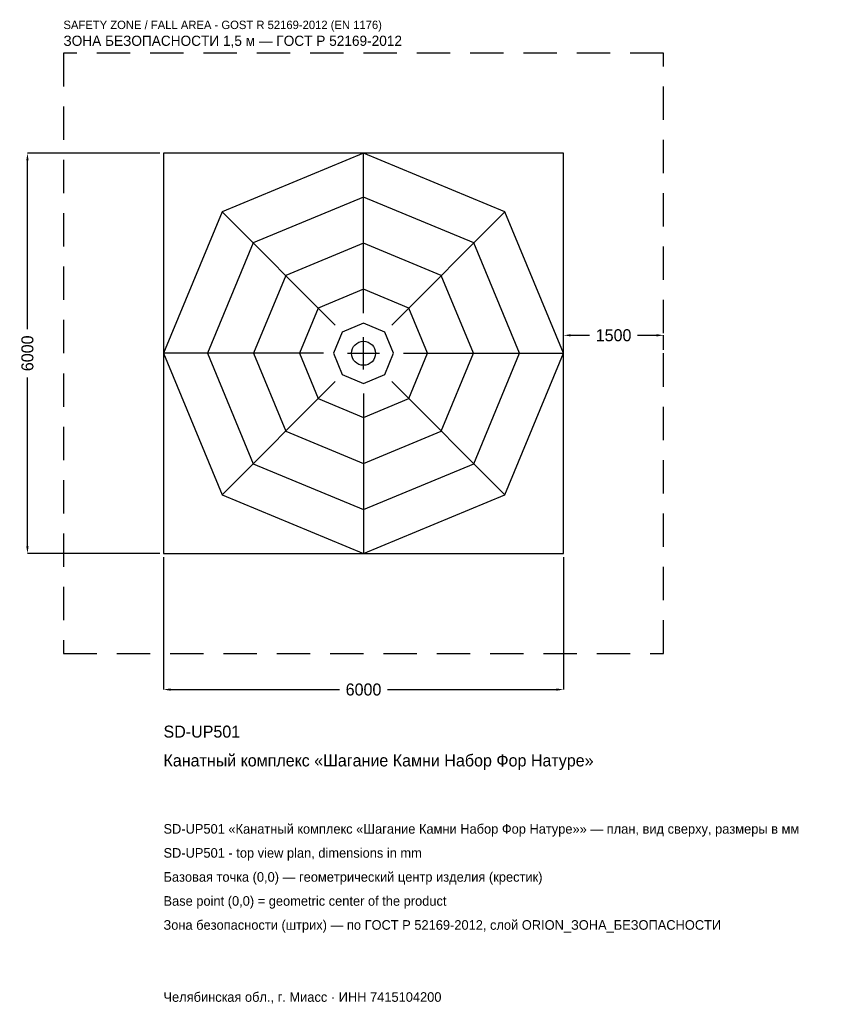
# Model space of a CAD drawing. Header units: metres. Extents: x -5157 to 6955, y -9757 to 5001.
import ezdxf

# ---------------------------------------------------------------- set-up
doc = ezdxf.new("R2010")
doc.units = ezdxf.units.M
doc.linetypes.add('DASHED', pattern=[800, 500, -300])
for name, color, linetype in [('ORION_ДАННЫЕ', 3, 'Continuous'), ('ORION_ЗОНА_БЕЗОПАСНОСТИ', 1, 'Continuous'), ('ORION_КОНТУР', 7, 'Continuous'), ('ORION_РАЗМЕРЫ', 8, 'Continuous')]:
    doc.layers.add(name, color=color, linetype=linetype)
doc.dimstyles.new('ORION', dxfattribs={"dimtxt": 180, "dimasz": 108, "dimexe": 1.25, "dimexo": 54, "dimtad": 1, "dimdec": 0, "dimcen": 2.5, "dimazin": 3, "dimtfac": 1, "dimtmove": 0, "dimatfit": 3, "dimarcsym": 0})

# ---------------------------------------------------------------- blocks, each defined once
blk = doc.blocks.new('_CLOSEDFILLED')
at = {"color": 0, "linetype": 'BYBLOCK'}
blk.add_solid([(-1, 0.16), (0, 0), (-1, -0.16)], dxfattribs=at)
blk = doc.blocks.new('*D1')
for p, q in [((-3000, -3054), (-3000, -5040)), ((3000, -3054), (3000, -5040)), ((-2892, -5040), (-360, -5040)), ((360, -5040), (2892, -5040))]:
    blk.add_line(p, q)
at = {"layer": 'Defpoints'}
for p in [(-3000, -3000), (3000, -3000), (-3000, -5040)]:
    blk.add_point(p, dxfattribs=at)
at = {"layer": 'ORION_РАЗМЕРЫ', "xscale": 108, "yscale": 108, "rotation": 180}
blk.add_blockref('_CLOSEDFILLED', (-3000, -5040), dxfattribs=at)
at = {"layer": 'ORION_РАЗМЕРЫ', "xscale": 108, "yscale": 108}
blk.add_blockref('_CLOSEDFILLED', (3000, -5040), dxfattribs=at)
at = {"layer": 'ORION_РАЗМЕРЫ', "insert": (0, -5040), "char_height": 180, "attachment_point": 5}
blk.add_mtext('6000', dxfattribs=at)
blk = doc.blocks.new('*D2')
for p, q in [((-3054, 3000), (-5040, 3000)), ((-5040, 360), (-5040, 2892)), ((-5040, -2892), (-5040, -360)), ((-3054, -3000), (-5040, -3000))]:
    blk.add_line(p, q)
at = {"layer": 'Defpoints'}
for p in [(-3000, 3000), (-5040, -3000), (-3000, -3000)]:
    blk.add_point(p, dxfattribs=at)
at = {"layer": 'ORION_РАЗМЕРЫ', "xscale": 108, "yscale": 108}
for p, rotation in [((-5040, 3000), 90), ((-5040, -3000), 270)]:
    blk.add_blockref('_CLOSEDFILLED', p, dxfattribs=dict(at, rotation=rotation))
at = {"layer": 'ORION_РАЗМЕРЫ', "insert": (-5040, 0), "char_height": 180, "attachment_point": 5, "rotation": 90}
blk.add_mtext('6000', dxfattribs=at)
blk = doc.blocks.new('*D3')
for p, q in [((3000, 54), (3000, 270)), ((3108, 270), (3390, 270)), ((4110, 270), (4392, 270)), ((4500, 54), (4500, 270))]:
    blk.add_line(p, q)
at = {"layer": 'Defpoints'}
for p in [(3000, 270), (3000, 0), (4500, 0)]:
    blk.add_point(p, dxfattribs=at)
at = {"layer": 'ORION_РАЗМЕРЫ', "xscale": 108, "yscale": 108, "rotation": 180}
blk.add_blockref('_CLOSEDFILLED', (3000, 270), dxfattribs=at)
at = {"layer": 'ORION_РАЗМЕРЫ', "xscale": 108, "yscale": 108}
blk.add_blockref('_CLOSEDFILLED', (4500, 270), dxfattribs=at)
at = {"layer": 'ORION_РАЗМЕРЫ', "insert": (3750, 270), "char_height": 180, "attachment_point": 5}
blk.add_mtext('1500', dxfattribs=at)
blk = doc.blocks.new('ОРИОН SD-UP501 Канатный комплекс Шагание Камни Набор Фор Натуре')
at = {"layer": 'ORION_ЗОНА_БЕЗОПАСНОСТИ', "linetype": 'DASHED'}
blk.add_lwpolyline([(-4500, -4500), (4500, -4500), (4500, 4500), (-4500, 4500)], close=True, dxfattribs=at)
at = {"layer": 'ORION_КОНТУР'}
for p, q in [((0, 600), (0, 3000)), ((-424.3, 424.3), (-2121.3, 2121.3)), ((424.3, 424.3), (2121.3, 2121.3)), ((-600, 0), (-3000, 0)), ((600, 0), (3000, 0)), ((-424.3, -424.3), (-2121.3, -2121.3)), ((424.3, -424.3), (2121.3, -2121.3)), ((0, -600), (0, -3000))]:
    blk.add_line(p, q, dxfattribs=at)
for points in [[(-3000, -3000), (3000, -3000), (3000, 3000), (-3000, 3000)], [(3000, 0), (2121.3, 2121.3), (0, 3000), (-2121.3, 2121.3), (-3000, 0), (-2121.3, -2121.3), (0, -3000), (2121.3, -2121.3)], [(2340, 0), (1654.6, 1654.6), (0, 2340), (-1654.6, 1654.6), (-2340, 0), (-1654.6, -1654.6), (0, -2340), (1654.6, -1654.6)], [(1650, 0), (1166.7, 1166.7), (0, 1650), (-1166.7, 1166.7), (-1650, 0), (-1166.7, -1166.7), (0, -1650), (1166.7, -1166.7)], [(960, 0), (678.8, 678.8), (0, 960), (-678.8, 678.8), (-960, 0), (-678.8, -678.8), (0, -960), (678.8, -678.8)], [(450, 0), (318.2, 318.2), (0, 450), (-318.2, 318.2), (-450, 0), (-318.2, -318.2), (0, -450), (318.2, -318.2)]]:
    blk.add_lwpolyline(points, close=True, dxfattribs=at)
blk.add_circle((0, 0), 180, dxfattribs=at)
at = {"layer": 'ORION_РАЗМЕРЫ'}
for p, q in [((0, -240), (0, 240)), ((-240, 0), (240, 0))]:
    blk.add_line(p, q, dxfattribs=at)
at = {"layer": 'ORION_ДАННЫЕ'}
for tag, p in [('АРТИКУЛ', (-3000, -5760)), ('НАИМЕНОВАНИЕ', (-3000, -6192))]:
    blk.add_attdef(tag, p, '', height=180, dxfattribs=at)
at = {"layer": 'ORION_ДАННЫЕ', "flags": 1}
for tag, p in [('ПРОИЗВОДИТЕЛЬ', (-3000, -6624)), ('ТЕЛЕФОН', (-3000, -7056)), ('САЙТ', (-3000, -7920)), ('АДРЕС', (-3000, -8352)), ('РЕКВИЗИТЫ', (-3000, -8784)), ('ГАБАРИТЫ', (-3000, -9216)), ('ЗОНА_БЕЗОПАСНОСТИ', (-3000, -9648))]:
    blk.add_attdef(tag, p, '', height=180, dxfattribs=at)
at = {"layer": 'ORION_ЗОНА_БЕЗОПАСНОСТИ', "color": 1}
for s, height, p in [('SAFETY ZONE / FALL AREA - GOST R 52169-2012 (EN 1176)', 126, (-4500, 4860)), ('ЗОНА БЕЗОПАСНОСТИ 1,5 м — ГОСТ Р 52169-2012', 153, (-4500, 4608))]:
    blk.add_text(s, height=height, dxfattribs=at).set_placement(p)
at = {"layer": 'ORION_РАЗМЕРЫ'}
dim = blk.add_linear_dim(base=(-5040, -3000), p1=(-3000, -3000), p2=(-3000, 3000), angle=90, dimstyle='ORION', dxfattribs=at)
dim.commit()
dim.dimension.update_dxf_attribs({"geometry": '*D2', "text_midpoint": (-5040, 0)})
for base, p1, p2, picture, middle in [((3000, 270), (3000, 0), (4500, 0), '*D3', (3750, 270)), ((-3000, -5040), (-3000, -3000), (3000, -3000), '*D1', (0, -5040))]:
    dim = blk.add_linear_dim(base=base, p1=p1, p2=p2, dimstyle='ORION', dxfattribs=at)
    dim.commit()
    dim.dimension.update_dxf_attribs({"geometry": picture, "text_midpoint": middle})

msp = doc.modelspace()

# ---------------------------------------------------------------- block references
msp.add_blockref('ОРИОН SD-UP501 Канатный комплекс Шагание Камни Набор Фор Натуре', (0, 0)).add_auto_attribs({'АРТИКУЛ': 'SD-UP501', 'НАИМЕНОВАНИЕ': 'Канатный комплекс «Шагание Камни Набор Фор Натуре»'})

# ---------------------------------------------------------------- texts
at = {"layer": 'ORION_ДАННЫЕ', "color": 3}
for s, p in [('SD-UP501 «Канатный комплекс «Шагание Камни Набор Фор Натуре»» — план, вид сверху, размеры в мм', (-3000, -7200)), ('SD-UP501 - top view plan, dimensions in mm', (-3000, -7560)), ('Челябинская обл., г. Миасс · ИНН 7415104200', (-3000, -9720))]:
    msp.add_text(s, height=144, dxfattribs=at).set_placement(p)
at = {"layer": 'ORION_ДАННЫЕ', "color": 7}
for s, p in [('Базовая точка (0,0) — геометрический центр изделия (крестик)', (-3000, -7920)), ('Base point (0,0) = geometric center of the product', (-3000, -8280))]:
    msp.add_text(s, height=144, dxfattribs=at).set_placement(p)
at = {"layer": 'ORION_ДАННЫЕ', "color": 1}
msp.add_text('Зона безопасности (штрих) — по ГОСТ Р 52169-2012, слой ORION_ЗОНА_БЕЗОПАСНОСТИ', height=144, dxfattribs=at).set_placement((-3000, -8640))

doc.saveas('drawing.dxf')
